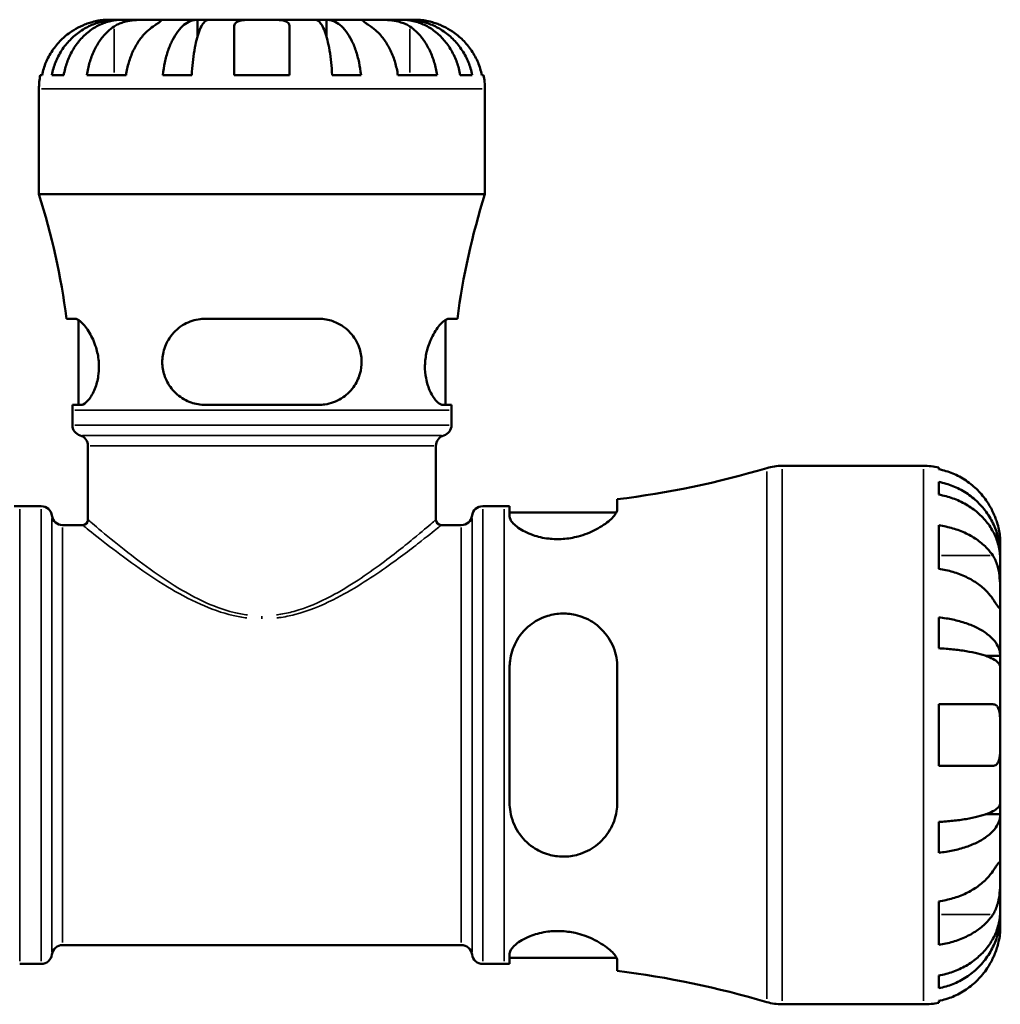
# Model space of a CAD drawing. Header units: millimetres. Extents: x 0 to 902, y 0 to 826.
# Tile 5 of 10: x 406 to 533, y 223 to 351. Entities that reach past the tile are written whole.
import ezdxf

# ---------------------------------------------------------------- set-up
doc = ezdxf.new("R2010")
doc.units = ezdxf.units.MM
doc.layers.add('Visible (ISO)', color=7, linetype='Continuous', lineweight=50)
doc.layers.add('Visible Narrow (ISO)', color=7, linetype='Continuous', lineweight=35)

msp = doc.modelspace()

# ---------------------------------------------------------------- linework, layer by layer
at = {"layer": 'Visible (ISO)'}
for p, q in [((418.51, 350.719), (417.279, 350.719)), ((418.51, 350.719), (418.51, 350.691)), ((419.122, 350.719), (418.51, 350.719)), ((423.137, 350.719), (419.122, 350.719)), ((428.892, 350.719), (423.137, 350.719)), ((428.892, 350.719), (428.892, 348.531)), ((430.371, 350.719), (428.892, 350.719)), ((437.279, 350.719), (430.371, 350.719)), ((444.187, 350.719), (437.279, 350.719)), ((445.666, 350.719), (444.187, 350.719)), ((451.421, 350.719), (445.666, 350.719)), ((445.666, 350.719), (445.666, 348.531)), ((455.436, 350.719), (451.421, 350.719)), ((456.048, 350.719), (455.436, 350.719)), ((457.279, 350.719), (456.048, 350.719)), ((456.048, 350.719), (456.048, 350.691)), ((408.461, 343.519), (408.687, 343.519)), ((409.943, 343.519), (411.498, 343.519)), ((414.515, 343.519), (419.607, 343.519)), ((424.401, 343.519), (428.155, 343.519)), ((433.679, 343.519), (440.879, 343.519)), ((446.403, 343.519), (450.157, 343.519)), ((454.951, 343.519), (460.042, 343.519)), ((463.06, 343.519), (464.615, 343.519)), ((465.871, 343.519), (466.097, 343.519)), ((408.279, 328.039), (408.279, 341.719)), ((466.279, 328.039), (466.279, 341.719)), ((466.279, 328.039), (408.279, 328.039)), ((412.955, 311.839), (411.865, 311.839)), ((413.429, 300.639), (413.429, 311.672)), ((444.639, 311.839), (429.919, 311.839)), ((461.129, 300.639), (461.129, 311.672)), ((462.692, 311.839), (461.603, 311.839)), ((412.626, 300.639), (413.751, 300.639)), ((412.629, 298.011), (412.629, 299.959)), ((429.919, 300.639), (444.639, 300.639)), ((460.807, 300.639), (461.931, 300.639)), ((461.929, 298.011), (461.929, 299.959)), ((414.659, 285.719), (414.659, 295.319)), ((459.899, 285.719), (459.899, 295.319)), ((504.911, 292.719), (523.279, 292.719)), ((525.279, 292.517), (525.279, 292.286)), ((525.279, 290.635), (525.279, 288.975)), ((483.479, 287.082), (483.479, 288.373)), ((405.779, 287.469), (408.579, 287.469)), ((465.979, 287.469), (468.779, 287.469)), ((469.479, 287.471), (469.479, 286.14)), ((469.479, 286.669), (483.369, 286.669)), ((411.357, 285.019), (413.959, 285.019)), ((460.599, 285.019), (463.201, 285.019)), ((525.279, 284.99), (525.279, 279.333)), ((533.279, 281.11), (533.279, 282.719)), ((533.279, 281.11), (533.254, 281.11)), ((533.279, 280.498), (533.279, 281.11)), ((533.279, 275.396), (533.279, 280.498)), ((533.279, 268.02), (533.279, 275.396)), ((525.279, 273.014), (525.279, 269.005)), ((533.279, 268.02), (531.37, 268.02)), ((533.279, 266.542), (533.279, 268.02)), ((469.479, 266.519), (469.479, 248.919)), ((483.479, 248.919), (483.479, 266.519)), ((533.279, 257.719), (533.279, 266.542)), ((525.279, 261.719), (525.279, 253.719)), ((533.279, 248.896), (533.279, 257.719)), ((533.279, 247.417), (533.279, 248.896)), ((533.279, 247.417), (531.37, 247.417)), ((533.279, 240.041), (533.279, 247.417)), ((525.279, 246.432), (525.279, 242.424)), ((533.279, 234.94), (533.279, 240.041)), ((525.279, 236.104), (525.279, 230.447)), ((533.279, 234.327), (533.254, 234.327)), ((533.279, 234.327), (533.279, 234.94)), ((533.279, 232.719), (533.279, 234.327)), ((411.357, 230.419), (463.201, 230.419)), ((469.479, 229.298), (469.479, 227.967)), ((405.779, 227.969), (408.579, 227.969)), ((465.979, 227.969), (468.779, 227.969)), ((469.479, 228.769), (483.369, 228.769)), ((483.479, 227.065), (483.479, 228.355)), ((525.279, 226.462), (525.279, 224.802)), ((525.279, 223.151), (525.279, 222.921)), ((504.911, 222.719), (523.279, 222.719))]:
    msp.add_line(p, q, dxfattribs=at)
for centre, radius, start, end in [((417.279, 341.719), 9, 168.46304, 180), ((457.279, 341.719), 9, 0, 11.53696), ((319.823, 299.959), 92.806, 7.35458, 17.6119), ((554.735, 299.959), 92.806, 162.3881, 172.64542), ((319.823, 299.959), 92.806, 0, 0.41982), ((554.735, 299.959), 92.806, 179.58018, 180), ((414.029, 298.011), 1.4, 180, 254.03799), ((460.529, 298.011), 1.4, 285.96201, 0), ((413.259, 295.319), 1.4, 0, 74.03799), ((461.299, 295.319), 1.4, 105.96201, 180), ((468.779, 407.428), 119.959, 277.03881, 286.53458), ((504.911, 285.719), 7, 90, 106.53458), ((523.279, 282.719), 10, 78.46304, 90), ((405.779, 407.428), 119.959, 269.66566, 270), ((408.579, 286.069), 1.4, 7.18076, 90), ((465.979, 286.069), 1.4, 90, 172.81924), ((468.779, 407.428), 119.959, 270, 270.33434), ((411.357, 286.419), 1.4, 187.18076, 270), ((413.959, 285.719), 0.7, 270, 0), ((460.599, 285.719), 0.7, 180, 270), ((463.201, 286.419), 1.4, 270, 352.81924), ((411.357, 229.019), 1.4, 90, 172.81924), ((463.201, 229.019), 1.4, 7.18076, 90), ((408.579, 229.369), 1.4, 270, 352.81924), ((465.979, 229.369), 1.4, 187.18076, 270), ((468.779, 108.009), 119.959, 89.66566, 90), ((468.779, 108.009), 119.959, 73.46542, 82.96119), ((504.911, 229.719), 7, 253.46542, 270), ((523.279, 232.719), 10, 270, 281.53696)]:
    msp.add_arc(centre, radius, start, end, dxfattribs=at)
for points, knots in [([(413.679, 349.843), (413.291, 349.66), (412.899, 349.44), (412.017, 348.855), (411.544, 348.463), (410.754, 347.676), (410.362, 347.21), (409.686, 346.203), (409.402, 345.664), (408.982, 344.654), (408.805, 344.093), (408.687, 343.519)], [4.42788405, 4.42788405, 4.42788405, 4.42788405, 4.5512464, 4.5512464, 4.71913293, 4.71913293, 4.88586959, 4.88586959, 5.05260626, 5.05260626, 5.21400469, 5.21400469, 5.21400469, 5.21400469]), ([(409.943, 343.519), (410.058, 344.096), (410.23, 344.66), (410.636, 345.672), (410.91, 346.212), (411.563, 347.218), (411.941, 347.686), (412.703, 348.472), (413.157, 348.862), (414.135, 349.536), (414.658, 349.819), (415.656, 350.245), (416.222, 350.427), (417.379, 350.664), (417.969, 350.719), (418.51, 350.719)], [0.1707455, 0.1707455, 0.1707455, 0.1707455, 0.332894, 0.332894, 0.4995417, 0.4995417, 0.6661895, 0.6661895, 0.8331849, 0.8331849, 1.0001802, 1.0001802, 1.1677267, 1.1677267, 1.3352731, 1.3352731, 1.3352731, 1.3352731]), ([(419.122, 350.719), (418.641, 350.719), (418.116, 350.664), (417.086, 350.427), (416.582, 350.245), (415.694, 349.819), (415.228, 349.536), (414.358, 348.862), (413.954, 348.472), (413.276, 347.686), (412.939, 347.218), (412.359, 346.212), (412.115, 345.672), (411.753, 344.66), (411.6, 344.096), (411.498, 343.519)], [4.0119853, 4.0119853, 4.0119853, 4.0119853, 4.1795318, 4.1795318, 4.3470783, 4.3470783, 4.5140736, 4.5140736, 4.6810689, 4.6810689, 4.8477167, 4.8477167, 5.0143645, 5.0143645, 5.176513, 5.176513, 5.176513, 5.176513]), ([(417.279, 350.719), (417.279, 350.719), (417.246, 350.719), (417.111, 350.717), (417.004, 350.714), (416.646, 350.692), (416.353, 350.664), (415.758, 350.557), (415.491, 350.497), (414.999, 350.358), (414.783, 350.289), (414.34, 350.13), (414.114, 350.039), (413.819, 349.908), (413.749, 349.876), (413.679, 349.843)], [-2.49913258, -2.49913258, -2.49913258, -2.49913258, -2.41505436, -2.41505436, -2.32384732, -2.32384732, -2.1841143, -2.1841143, -2.08674766, -2.08674766, -2.01440674, -2.01440674, -1.93994266, -1.93994266, -1.91637503, -1.91637503, -1.91637503, -1.91637503]), ([(414.515, 343.519), (414.599, 344.093), (414.725, 344.654), (415.022, 345.664), (415.222, 346.203), (415.7, 347.21), (415.977, 347.676), (416.536, 348.463), (416.87, 348.855), (417.494, 349.44), (417.772, 349.66), (418.046, 349.843)], [0.17075309, 0.17075309, 0.17075309, 0.17075309, 0.33215152, 0.33215152, 0.49888818, 0.49888818, 0.66562485, 0.66562485, 0.83351137, 0.83351137, 0.95687373, 0.95687373, 0.95687373, 0.95687373]), ([(418.046, 349.843), (418.134, 349.902), (418.228, 349.958), (418.506, 350.109), (418.701, 350.196), (419.128, 350.352), (419.359, 350.42), (419.939, 350.553), (420.292, 350.607), (421.098, 350.689), (421.544, 350.706), (422.401, 350.721), (422.8, 350.719), (423.137, 350.719)], [-0.58004807, -0.58004807, -0.58004807, -0.58004807, -0.5384523, -0.5384523, -0.46383793, -0.46383793, -0.3862639, -0.3862639, -0.27840269, -0.27840269, -0.14277912, -0.14277912, 0, 0, 0, 0]), ([(423.137, 349.843), (422.863, 349.66), (422.585, 349.44), (421.961, 348.855), (421.627, 348.463), (421.068, 347.676), (420.791, 347.21), (420.314, 346.203), (420.113, 345.664), (419.816, 344.654), (419.69, 344.093), (419.607, 343.519)], [4.42788748, 4.42788748, 4.42788748, 4.42788748, 4.55124983, 4.55124983, 4.71913636, 4.71913636, 4.88587302, 4.88587302, 5.05260969, 5.05260969, 5.21400811, 5.21400811, 5.21400811, 5.21400811]), ([(423.137, 350.719), (423.32, 350.719), (423.483, 350.719), (423.772, 350.717), (423.894, 350.716), (424.116, 350.7), (424.185, 350.682), (424.197, 350.606), (424.147, 350.551), (423.975, 350.413), (423.88, 350.346), (423.653, 350.188), (423.522, 350.1), (423.3, 349.952), (423.22, 349.898), (423.137, 349.843)], [0, 0, 0, 0, 0.07774953, 0.07774953, 0.16081914, 0.16081914, 0.27783798, 0.27783798, 0.3882896, 0.3882896, 0.46542959, 0.46542959, 0.54035429, 0.54035429, 0.57953204, 0.57953204, 0.57953204, 0.57953204]), ([(424.401, 343.519), (424.461, 344.096), (424.552, 344.66), (424.765, 345.672), (424.908, 346.212), (425.25, 347.218), (425.448, 347.686), (425.848, 348.472), (426.086, 348.862), (426.599, 349.536), (426.873, 349.819), (427.396, 350.245), (427.693, 350.427), (428.299, 350.664), (428.609, 350.719), (428.892, 350.719)], [0.1707455, 0.1707455, 0.1707455, 0.1707455, 0.332894, 0.332894, 0.4995417, 0.4995417, 0.6661895, 0.6661895, 0.8331849, 0.8331849, 1.0001802, 1.0001802, 1.1677267, 1.1677267, 1.3352731, 1.3352731, 1.3352731, 1.3352731]), ([(430.371, 350.719), (430.231, 350.719), (430.078, 350.664), (429.779, 350.427), (429.632, 350.245), (429.374, 349.819), (429.239, 349.536), (428.986, 348.862), (428.869, 348.472), (428.672, 347.686), (428.574, 347.218), (428.405, 346.212), (428.334, 345.672), (428.229, 344.66), (428.185, 344.096), (428.155, 343.519)], [4.0119853, 4.0119853, 4.0119853, 4.0119853, 4.1795318, 4.1795318, 4.3470783, 4.3470783, 4.5140736, 4.5140736, 4.681069, 4.681069, 4.8477167, 4.8477167, 5.0143645, 5.0143645, 5.176513, 5.176513, 5.176513, 5.176513]), ([(433.679, 349.843), (433.679, 349.91), (433.687, 349.974), (433.731, 350.124), (433.776, 350.205), (433.914, 350.353), (434.009, 350.419), (434.3, 350.553), (434.518, 350.607), (435.1, 350.689), (435.479, 350.706), (436.333, 350.721), (436.804, 350.719), (437.279, 350.719)], [-0.57647647, -0.57647647, -0.57647647, -0.57647647, -0.52968676, -0.52968676, -0.46054026, -0.46054026, -0.38562403, -0.38562403, -0.27730827, -0.27730827, -0.14258086, -0.14258086, 0, 0, 0, 0]), ([(433.679, 343.519), (433.679, 344.093), (433.679, 344.654), (433.679, 345.664), (433.679, 346.203), (433.679, 347.21), (433.679, 347.676), (433.679, 348.463), (433.679, 348.855), (433.679, 349.44), (433.679, 349.66), (433.679, 349.843)], [0.17075309, 0.17075309, 0.17075309, 0.17075309, 0.33215152, 0.33215152, 0.49888818, 0.49888818, 0.66562485, 0.66562485, 0.83351137, 0.83351137, 0.95687373, 0.95687373, 0.95687373, 0.95687373]), ([(437.279, 350.719), (437.559, 350.719), (437.838, 350.719), (438.407, 350.717), (438.692, 350.714), (439.37, 350.692), (439.732, 350.664), (440.235, 350.557), (440.405, 350.497), (440.636, 350.358), (440.713, 350.289), (440.825, 350.13), (440.86, 350.039), (440.877, 349.908), (440.879, 349.876), (440.879, 349.843)], [-2.49913258, -2.49913258, -2.49913258, -2.49913258, -2.41505436, -2.41505436, -2.32384732, -2.32384732, -2.1841143, -2.1841143, -2.08674766, -2.08674766, -2.01440674, -2.01440674, -1.93994266, -1.93994266, -1.91637503, -1.91637503, -1.91637503, -1.91637503]), ([(440.879, 349.843), (440.879, 349.66), (440.879, 349.44), (440.879, 348.855), (440.879, 348.463), (440.879, 347.676), (440.879, 347.21), (440.879, 346.203), (440.879, 345.664), (440.879, 344.654), (440.879, 344.093), (440.879, 343.519)], [4.4278842, 4.4278842, 4.4278842, 4.4278842, 4.55124655, 4.55124655, 4.71913307, 4.71913307, 4.88586974, 4.88586974, 5.0526064, 5.0526064, 5.21400483, 5.21400483, 5.21400483, 5.21400483]), ([(446.403, 343.519), (446.373, 344.096), (446.329, 344.66), (446.224, 345.672), (446.153, 346.212), (445.984, 347.218), (445.886, 347.686), (445.689, 348.472), (445.572, 348.862), (445.319, 349.536), (445.184, 349.819), (444.925, 350.245), (444.779, 350.427), (444.48, 350.664), (444.327, 350.719), (444.187, 350.719)], [0.1707455, 0.1707455, 0.1707455, 0.1707455, 0.332894, 0.332894, 0.4995417, 0.4995417, 0.6661895, 0.6661895, 0.8331849, 0.8331849, 1.0001802, 1.0001802, 1.1677267, 1.1677267, 1.3352731, 1.3352731, 1.3352731, 1.3352731]), ([(445.666, 350.719), (445.949, 350.719), (446.259, 350.664), (446.865, 350.427), (447.162, 350.245), (447.685, 349.819), (447.959, 349.536), (448.472, 348.862), (448.71, 348.472), (449.109, 347.686), (449.308, 347.218), (449.65, 346.212), (449.793, 345.672), (450.006, 344.66), (450.097, 344.096), (450.157, 343.519)], [4.0119853, 4.0119853, 4.0119853, 4.0119853, 4.1795318, 4.1795318, 4.3470783, 4.3470783, 4.5140736, 4.5140736, 4.6810689, 4.6810689, 4.8477167, 4.8477167, 5.0143645, 5.0143645, 5.176513, 5.176513, 5.176513, 5.176513]), ([(451.421, 349.843), (451.332, 349.902), (451.248, 349.958), (451.023, 350.109), (450.894, 350.196), (450.668, 350.352), (450.575, 350.42), (450.409, 350.553), (450.361, 350.607), (450.374, 350.689), (450.466, 350.706), (450.818, 350.721), (451.085, 350.719), (451.421, 350.719)], [-0.58004807, -0.58004807, -0.58004807, -0.58004807, -0.5384523, -0.5384523, -0.46383793, -0.46383793, -0.3862639, -0.3862639, -0.27840269, -0.27840269, -0.14277912, -0.14277912, 0, 0, 0, 0]), ([(451.421, 350.719), (451.604, 350.719), (451.807, 350.719), (452.258, 350.717), (452.508, 350.716), (453.136, 350.7), (453.521, 350.682), (454.275, 350.606), (454.636, 350.551), (455.221, 350.413), (455.451, 350.346), (455.875, 350.188), (456.07, 350.1), (456.341, 349.952), (456.429, 349.898), (456.512, 349.843)], [0, 0, 0, 0, 0.07774953, 0.07774953, 0.16081914, 0.16081914, 0.27783798, 0.27783798, 0.3882896, 0.3882896, 0.46542959, 0.46542959, 0.54035429, 0.54035429, 0.57953204, 0.57953204, 0.57953204, 0.57953204]), ([(454.951, 343.519), (454.868, 344.093), (454.742, 344.654), (454.445, 345.664), (454.244, 346.203), (453.767, 347.21), (453.49, 347.676), (452.93, 348.463), (452.596, 348.855), (451.973, 349.44), (451.695, 349.66), (451.421, 349.843)], [0.17075309, 0.17075309, 0.17075309, 0.17075309, 0.33215152, 0.33215152, 0.49888818, 0.49888818, 0.66562485, 0.66562485, 0.83351137, 0.83351137, 0.95687373, 0.95687373, 0.95687373, 0.95687373]), ([(463.06, 343.519), (462.958, 344.096), (462.805, 344.66), (462.443, 345.672), (462.199, 346.212), (461.619, 347.218), (461.282, 347.686), (460.604, 348.472), (460.2, 348.862), (459.33, 349.536), (458.864, 349.819), (457.976, 350.245), (457.472, 350.427), (456.442, 350.664), (455.917, 350.719), (455.436, 350.719)], [0.1707455, 0.1707455, 0.1707455, 0.1707455, 0.332894, 0.332894, 0.4995417, 0.4995417, 0.6661895, 0.6661895, 0.8331849, 0.8331849, 1.0001802, 1.0001802, 1.1677267, 1.1677267, 1.3352731, 1.3352731, 1.3352731, 1.3352731]), ([(456.048, 350.719), (456.589, 350.719), (457.179, 350.664), (458.336, 350.427), (458.902, 350.245), (459.9, 349.819), (460.423, 349.536), (461.401, 348.862), (461.855, 348.472), (462.617, 347.686), (462.995, 347.218), (463.648, 346.212), (463.922, 345.672), (464.328, 344.66), (464.5, 344.096), (464.615, 343.519)], [4.0119856, 4.0119856, 4.0119856, 4.0119856, 4.1795321, 4.1795321, 4.3470786, 4.3470786, 4.5140739, 4.5140739, 4.6810692, 4.6810692, 4.847717, 4.847717, 5.0143648, 5.0143648, 5.1765133, 5.1765133, 5.1765133, 5.1765133]), ([(456.512, 349.843), (456.786, 349.66), (457.064, 349.44), (457.688, 348.855), (458.022, 348.463), (458.581, 347.676), (458.858, 347.21), (459.335, 346.203), (459.536, 345.664), (459.833, 344.654), (459.959, 344.093), (460.042, 343.519)], [4.42788405, 4.42788405, 4.42788405, 4.42788405, 4.5512464, 4.5512464, 4.71913293, 4.71913293, 4.88586959, 4.88586959, 5.05260626, 5.05260626, 5.21400469, 5.21400469, 5.21400469, 5.21400469]), ([(460.879, 349.843), (460.736, 349.91), (460.591, 349.974), (460.232, 350.124), (460.018, 350.205), (459.577, 350.353), (459.353, 350.419), (458.827, 350.553), (458.541, 350.607), (457.978, 350.689), (457.729, 350.706), (457.373, 350.721), (457.279, 350.719), (457.279, 350.719)], [-0.57647647, -0.57647647, -0.57647647, -0.57647647, -0.52968676, -0.52968676, -0.46054026, -0.46054026, -0.38562403, -0.38562403, -0.27730827, -0.27730827, -0.14258086, -0.14258086, 0, 0, 0, 0]), ([(465.871, 343.519), (465.753, 344.093), (465.576, 344.654), (465.156, 345.664), (464.872, 346.203), (464.196, 347.21), (463.804, 347.676), (463.014, 348.463), (462.541, 348.855), (461.659, 349.44), (461.267, 349.66), (460.879, 349.843)], [0.17075309, 0.17075309, 0.17075309, 0.17075309, 0.33215152, 0.33215152, 0.49888818, 0.49888818, 0.66562485, 0.66562485, 0.83351137, 0.83351137, 0.95687373, 0.95687373, 0.95687373, 0.95687373]), ([(412.955, 311.839), (413.008, 311.839), (413.063, 311.83), (413.327, 311.758), (413.563, 311.604), (414.15, 311.055), (414.513, 310.596), (415.175, 309.479), (415.477, 308.829), (415.874, 307.542), (415.998, 306.945), (416.105, 305.765), (416.097, 305.204), (415.961, 304.039), (415.818, 303.464), (415.419, 302.359), (415.152, 301.861), (414.588, 301.082), (414.293, 300.814), (413.93, 300.66), (413.838, 300.639), (413.751, 300.639)], [-1.9960805, -1.9960805, -1.9960805, -1.9960805, -1.9410041, -1.9410041, -1.7489417, -1.7489417, -1.4942391, -1.4942391, -1.252366, -1.252366, -1.0663668, -1.0663668, -0.8955685, -0.8955685, -0.6987388, -0.6987388, -0.4679338, -0.4679338, -0.2243592, -0.2243592, -0.1363223, -0.1363223, -0.1363223, -0.1363223]), ([(429.919, 300.639), (429.764, 300.639), (429.609, 300.645), (428.813, 300.711), (428.191, 300.874), (426.955, 301.433), (426.357, 301.856), (425.391, 302.876), (425.01, 303.454), (424.525, 304.63), (424.387, 305.192), (424.29, 306.354), (424.333, 306.932), (424.614, 308.162), (424.887, 308.784), (425.697, 310.005), (426.279, 310.568), (427.568, 311.373), (428.26, 311.639), (429.3, 311.813), (429.608, 311.839), (429.919, 311.839)], [-1.9754142, -1.9754142, -1.9754142, -1.9754142, -1.9265146, -1.9265146, -1.7230417, -1.7230417, -1.4910672, -1.4910672, -1.2773098, -1.2773098, -1.1024101, -1.1024101, -0.9263111, -0.9263111, -0.7134321, -0.7134321, -0.4521735, -0.4521735, -0.2142092, -0.2142092, -0.1162462, -0.1162462, -0.1162462, -0.1162462]), ([(444.639, 311.839), (444.814, 311.839), (444.989, 311.83), (445.766, 311.758), (446.347, 311.604), (447.601, 311.055), (448.242, 310.596), (449.265, 309.479), (449.663, 308.829), (450.117, 307.542), (450.228, 306.945), (450.247, 305.765), (450.171, 305.204), (449.83, 304.039), (449.544, 303.464), (448.744, 302.359), (448.205, 301.861), (446.951, 301.082), (446.229, 300.814), (445.195, 300.66), (444.918, 300.639), (444.639, 300.639)], [-1.9960805, -1.9960805, -1.9960805, -1.9960805, -1.9410041, -1.9410041, -1.7489417, -1.7489417, -1.4942391, -1.4942391, -1.252366, -1.252366, -1.0663668, -1.0663668, -0.8955685, -0.8955685, -0.6987388, -0.6987388, -0.4679338, -0.4679338, -0.2243592, -0.2243592, -0.1363223, -0.1363223, -0.1363223, -0.1363223]), ([(460.807, 300.639), (460.759, 300.639), (460.708, 300.645), (460.443, 300.711), (460.205, 300.874), (459.687, 301.433), (459.404, 301.856), (458.93, 302.876), (458.734, 303.454), (458.51, 304.63), (458.46, 305.192), (458.486, 306.354), (458.562, 306.932), (458.847, 308.162), (459.076, 308.784), (459.658, 310.005), (460.028, 310.568), (460.71, 311.373), (461.024, 311.639), (461.406, 311.813), (461.509, 311.839), (461.603, 311.839)], [-1.9754142, -1.9754142, -1.9754142, -1.9754142, -1.9265146, -1.9265146, -1.7230417, -1.7230417, -1.4910672, -1.4910672, -1.2773098, -1.2773098, -1.1024101, -1.1024101, -0.9263111, -0.9263111, -0.7134321, -0.7134321, -0.4521735, -0.4521735, -0.2142092, -0.2142092, -0.1162462, -0.1162462, -0.1162462, -0.1162462]), ([(532.319, 286.719), (532.114, 287.157), (531.866, 287.602), (531.21, 288.588), (530.775, 289.112), (529.901, 289.99), (529.382, 290.425), (528.264, 291.175), (527.665, 291.491), (526.542, 291.957), (525.918, 292.155), (525.279, 292.286)], [4.90264375, 4.90264375, 4.90264375, 4.90264375, 5.04224508, 5.04224508, 5.22854914, 5.22854914, 5.41380406, 5.41380406, 5.59905898, 5.59905898, 5.77859995, 5.77859995, 5.77859995, 5.77859995]), ([(525.279, 290.635), (525.92, 290.508), (526.546, 290.317), (527.671, 289.865), (528.27, 289.561), (529.389, 288.836), (529.908, 288.415), (530.781, 287.568), (531.216, 287.063), (531.964, 285.976), (532.279, 285.394), (532.752, 284.285), (532.955, 283.655), (533.218, 282.368), (533.279, 281.711), (533.279, 281.11)], [0.1897184, 0.1897184, 0.1897184, 0.1897184, 0.3698032, 0.3698032, 0.5549844, 0.5549844, 0.7401655, 0.7401655, 0.9258164, 0.9258164, 1.1114673, 1.1114673, 1.2978252, 1.2978252, 1.484183, 1.484183, 1.484183, 1.484183]), ([(533.279, 280.498), (533.279, 281.033), (533.218, 281.618), (532.955, 282.763), (532.752, 283.323), (532.279, 284.31), (531.964, 284.829), (531.216, 285.796), (530.781, 286.246), (529.908, 286.999), (529.389, 287.373), (528.27, 288.019), (527.671, 288.29), (526.546, 288.692), (525.92, 288.862), (525.279, 288.975)], [4.4593823, 4.4593823, 4.4593823, 4.4593823, 4.6457401, 4.6457401, 4.832098, 4.832098, 5.0177489, 5.0177489, 5.2033998, 5.2033998, 5.388581, 5.388581, 5.5737621, 5.5737621, 5.753847, 5.753847, 5.753847, 5.753847]), ([(483.479, 287.082), (483.479, 286.971), (483.449, 286.848), (483.251, 286.4), (482.951, 286.035), (482.053, 285.245), (481.433, 284.817), (480.018, 284.082), (479.242, 283.768), (477.762, 283.376), (477.102, 283.262), (475.795, 283.169), (475.169, 283.185), (473.831, 283.341), (473.15, 283.504), (471.763, 283.984), (471.11, 284.325), (470.09, 285.042), (469.735, 285.418), (469.511, 285.891), (469.479, 286.019), (469.479, 286.14)], [-2.4816258, -2.4816258, -2.4816258, -2.4816258, -2.3639652, -2.3639652, -2.0830129, -2.0830129, -1.7804493, -1.7804493, -1.5061822, -1.5061822, -1.302552, -1.302552, -1.1117279, -1.1117279, -0.8809176, -0.8809176, -0.5863009, -0.5863009, -0.2791149, -0.2791149, -0.1563098, -0.1563098, -0.1563098, -0.1563098]), ([(533.279, 282.719), (533.279, 282.719), (533.279, 282.772), (533.275, 282.994), (533.269, 283.177), (533.226, 283.648), (533.191, 283.928), (533.078, 284.525), (533.008, 284.828), (532.857, 285.346), (532.791, 285.55), (532.65, 285.943), (532.577, 286.131), (532.441, 286.453), (532.381, 286.586), (532.319, 286.719)], [0, 0, 0, 0, 0.11274969, 0.11274969, 0.24046199, 0.24046199, 0.3630761, 0.3630761, 0.46982648, 0.46982648, 0.53680834, 0.53680834, 0.59738122, 0.59738122, 0.64072731, 0.64072731, 0.64072731, 0.64072731]), ([(525.279, 284.99), (525.918, 284.897), (526.542, 284.757), (527.665, 284.427), (528.264, 284.204), (529.382, 283.674), (529.901, 283.366), (530.775, 282.746), (531.21, 282.375), (531.866, 281.678), (532.114, 281.363), (532.319, 281.053)], [0.18972425, 0.18972425, 0.18972425, 0.18972425, 0.36926522, 0.36926522, 0.55452014, 0.55452014, 0.73977506, 0.73977506, 0.92607912, 0.92607912, 1.06568045, 1.06568045, 1.06568045, 1.06568045]), ([(532.319, 281.053), (532.378, 280.965), (532.434, 280.872), (532.595, 280.578), (532.692, 280.364), (532.868, 279.889), (532.944, 279.63), (533.096, 278.975), (533.156, 278.574), (533.247, 277.666), (533.265, 277.169), (533.281, 276.215), (533.279, 275.77), (533.279, 275.396)], [-0.64434498, -0.64434498, -0.64434498, -0.64434498, -0.60308586, -0.60308586, -0.52007987, -0.52007987, -0.43273909, -0.43273909, -0.31000661, -0.31000661, -0.15868997, -0.15868997, 0, 0, 0, 0]), ([(532.319, 275.396), (532.114, 275.706), (531.866, 276.021), (531.21, 276.718), (530.775, 277.089), (529.901, 277.709), (529.382, 278.017), (528.264, 278.548), (527.665, 278.771), (526.542, 279.101), (525.918, 279.24), (525.279, 279.333)], [4.90264375, 4.90264375, 4.90264375, 4.90264375, 5.04224508, 5.04224508, 5.22854914, 5.22854914, 5.41380406, 5.41380406, 5.59905898, 5.59905898, 5.77859995, 5.77859995, 5.77859995, 5.77859995]), ([(533.279, 275.396), (533.279, 275.187), (533.279, 275.001), (533.277, 274.674), (533.275, 274.538), (533.257, 274.297), (533.237, 274.226), (533.15, 274.224), (533.086, 274.286), (532.93, 274.488), (532.853, 274.598), (532.675, 274.86), (532.576, 275.009), (532.419, 275.246), (532.37, 275.32), (532.319, 275.396)], [0, 0, 0, 0, 0.08884908, 0.08884908, 0.18379648, 0.18379648, 0.31419699, 0.31419699, 0.43784665, 0.43784665, 0.52411276, 0.52411276, 0.60765264, 0.60765264, 0.6434969, 0.6434969, 0.6434969, 0.6434969]), ([(469.479, 266.519), (469.479, 266.809), (469.497, 267.098), (469.638, 268.226), (469.894, 269.035), (470.733, 270.633), (471.362, 271.397), (472.747, 272.491), (473.442, 272.877), (474.806, 273.346), (475.437, 273.471), (476.734, 273.545), (477.38, 273.49), (478.816, 273.169), (479.569, 272.85), (481.086, 271.884), (481.799, 271.174), (482.84, 269.582), (483.193, 268.713), (483.44, 267.371), (483.479, 266.947), (483.479, 266.519)], [-2.456134, -2.456134, -2.456134, -2.456134, -2.3647697, -2.3647697, -2.0962555, -2.0962555, -1.7845008, -1.7845008, -1.5398515, -1.5398515, -1.3458717, -1.3458717, -1.1487813, -1.1487813, -0.8926243, -0.8926243, -0.5682662, -0.5682662, -0.2674273, -0.2674273, -0.1326312, -0.1326312, -0.1326312, -0.1326312]), ([(525.279, 273.014), (525.92, 272.947), (526.546, 272.847), (527.671, 272.61), (528.27, 272.45), (529.389, 272.07), (529.908, 271.85), (530.781, 271.406), (531.216, 271.141), (531.964, 270.571), (532.279, 270.266), (532.752, 269.684), (532.955, 269.354), (533.218, 268.68), (533.279, 268.335), (533.279, 268.02)], [0.1897184, 0.1897184, 0.1897184, 0.1897184, 0.3698032, 0.3698032, 0.5549844, 0.5549844, 0.7401655, 0.7401655, 0.9258164, 0.9258164, 1.1114673, 1.1114673, 1.2978252, 1.2978252, 1.484183, 1.484183, 1.484183, 1.484183]), ([(533.279, 266.542), (533.279, 266.697), (533.218, 266.867), (532.955, 267.2), (532.752, 267.363), (532.279, 267.65), (531.964, 267.8), (531.216, 268.081), (530.781, 268.212), (529.908, 268.431), (529.389, 268.54), (528.27, 268.727), (527.671, 268.806), (526.546, 268.923), (525.92, 268.972), (525.279, 269.005)], [4.4593823, 4.4593823, 4.4593823, 4.4593823, 4.6457401, 4.6457401, 4.832098, 4.832098, 5.0177489, 5.0177489, 5.2033998, 5.2033998, 5.388581, 5.388581, 5.5737621, 5.5737621, 5.753847, 5.753847, 5.753847, 5.753847]), ([(525.279, 261.719), (525.918, 261.719), (526.542, 261.719), (527.665, 261.719), (528.264, 261.719), (529.382, 261.719), (529.901, 261.719), (530.775, 261.719), (531.21, 261.719), (531.866, 261.719), (532.114, 261.719), (532.319, 261.719)], [0.18972425, 0.18972425, 0.18972425, 0.18972425, 0.36926522, 0.36926522, 0.55452014, 0.55452014, 0.73977506, 0.73977506, 0.92607912, 0.92607912, 1.06568045, 1.06568045, 1.06568045, 1.06568045]), ([(532.319, 261.719), (532.388, 261.719), (532.453, 261.711), (532.614, 261.668), (532.704, 261.62), (532.869, 261.472), (532.943, 261.369), (533.095, 261.046), (533.157, 260.798), (533.247, 260.143), (533.265, 259.721), (533.281, 258.77), (533.279, 258.247), (533.279, 257.719)], [-0.64008532, -0.64008532, -0.64008532, -0.64008532, -0.59222185, -0.59222185, -0.51595037, -0.51595037, -0.43235608, -0.43235608, -0.30863031, -0.30863031, -0.15844955, -0.15844955, 0, 0, 0, 0]), ([(533.279, 257.719), (533.279, 257.381), (533.279, 257.045), (533.276, 256.359), (533.272, 256.016), (533.241, 255.251), (533.203, 254.862), (533.073, 254.341), (533.004, 254.171), (532.847, 253.941), (532.769, 253.865), (532.589, 253.758), (532.487, 253.728), (532.357, 253.719), (532.338, 253.719), (532.319, 253.719)], [-2.77804136, -2.77804136, -2.77804136, -2.77804136, -2.67672151, -2.67672151, -2.56558131, -2.56558131, -2.40960112, -2.40960112, -2.30519389, -2.30519389, -2.22617552, -2.22617552, -2.14450488, -2.14450488, -2.1308178, -2.1308178, -2.1308178, -2.1308178]), ([(532.319, 253.719), (532.114, 253.719), (531.866, 253.719), (531.21, 253.719), (530.775, 253.719), (529.901, 253.719), (529.382, 253.719), (528.264, 253.719), (527.665, 253.719), (526.542, 253.719), (525.918, 253.719), (525.279, 253.719)], [4.90264375, 4.90264375, 4.90264375, 4.90264375, 5.04224508, 5.04224508, 5.22854914, 5.22854914, 5.41380406, 5.41380406, 5.59905898, 5.59905898, 5.77859995, 5.77859995, 5.77859995, 5.77859995]), ([(483.479, 248.919), (483.479, 248.545), (483.449, 248.175), (483.251, 246.94), (482.951, 246.118), (482.053, 244.585), (481.433, 243.887), (480.018, 242.821), (479.242, 242.427), (477.762, 242.006), (477.102, 241.914), (475.795, 241.924), (475.169, 242.014), (473.831, 242.394), (473.15, 242.717), (471.763, 243.661), (471.11, 244.334), (470.09, 245.903), (469.735, 246.807), (469.511, 248.142), (469.479, 248.529), (469.479, 248.919)], [-2.4816258, -2.4816258, -2.4816258, -2.4816258, -2.3639652, -2.3639652, -2.0830129, -2.0830129, -1.7804493, -1.7804493, -1.5061822, -1.5061822, -1.302552, -1.302552, -1.1117279, -1.1117279, -0.8809176, -0.8809176, -0.5863009, -0.5863009, -0.2791149, -0.2791149, -0.1563098, -0.1563098, -0.1563098, -0.1563098]), ([(525.279, 246.432), (525.92, 246.465), (526.546, 246.514), (527.671, 246.631), (528.27, 246.71), (529.389, 246.898), (529.908, 247.006), (530.781, 247.225), (531.216, 247.356), (531.964, 247.637), (532.279, 247.788), (532.752, 248.075), (532.955, 248.237), (533.218, 248.57), (533.279, 248.74), (533.279, 248.896)], [0.1897184, 0.1897184, 0.1897184, 0.1897184, 0.3698032, 0.3698032, 0.5549844, 0.5549844, 0.7401655, 0.7401655, 0.9258164, 0.9258164, 1.1114673, 1.1114673, 1.2978252, 1.2978252, 1.484183, 1.484183, 1.484183, 1.484183]), ([(533.279, 247.417), (533.279, 247.102), (533.218, 246.758), (532.955, 246.083), (532.752, 245.753), (532.279, 245.172), (531.964, 244.866), (531.216, 244.296), (530.781, 244.032), (529.908, 243.588), (529.389, 243.367), (528.27, 242.987), (527.671, 242.827), (526.546, 242.591), (525.92, 242.49), (525.279, 242.424)], [4.4593823, 4.4593823, 4.4593823, 4.4593823, 4.6457401, 4.6457401, 4.832098, 4.832098, 5.0177489, 5.0177489, 5.2033998, 5.2033998, 5.388581, 5.388581, 5.5737621, 5.5737621, 5.753847, 5.753847, 5.753847, 5.753847]), ([(532.319, 240.041), (532.378, 240.129), (532.434, 240.214), (532.595, 240.457), (532.692, 240.603), (532.868, 240.86), (532.944, 240.968), (533.096, 241.162), (533.156, 241.218), (533.247, 241.205), (533.265, 241.103), (533.281, 240.711), (533.279, 240.415), (533.279, 240.041)], [-0.64434498, -0.64434498, -0.64434498, -0.64434498, -0.60308586, -0.60308586, -0.52007987, -0.52007987, -0.43273909, -0.43273909, -0.31000661, -0.31000661, -0.15868997, -0.15868997, 0, 0, 0, 0]), ([(525.279, 236.104), (525.918, 236.197), (526.542, 236.337), (527.665, 236.667), (528.264, 236.89), (529.382, 237.42), (529.901, 237.728), (530.775, 238.349), (531.21, 238.719), (531.866, 239.417), (532.114, 239.731), (532.319, 240.041)], [0.18972425, 0.18972425, 0.18972425, 0.18972425, 0.36926522, 0.36926522, 0.55452014, 0.55452014, 0.73977506, 0.73977506, 0.92607912, 0.92607912, 1.06568045, 1.06568045, 1.06568045, 1.06568045]), ([(533.279, 240.041), (533.279, 239.832), (533.279, 239.6), (533.277, 239.082), (533.275, 238.795), (533.257, 238.084), (533.237, 237.654), (533.15, 236.812), (533.086, 236.409), (532.93, 235.757), (532.853, 235.503), (532.675, 235.033), (532.576, 234.82), (532.419, 234.541), (532.37, 234.461), (532.319, 234.384)], [0, 0, 0, 0, 0.08884908, 0.08884908, 0.18379648, 0.18379648, 0.31419699, 0.31419699, 0.43784665, 0.43784665, 0.52411276, 0.52411276, 0.60765264, 0.60765264, 0.6434969, 0.6434969, 0.6434969, 0.6434969]), ([(525.279, 226.462), (525.92, 226.575), (526.546, 226.746), (527.671, 227.148), (528.27, 227.419), (529.389, 228.064), (529.908, 228.438), (530.781, 229.192), (531.216, 229.641), (531.964, 230.609), (532.279, 231.127), (532.752, 232.114), (532.955, 232.675), (533.218, 233.82), (533.279, 234.404), (533.279, 234.94)], [0.1897184, 0.1897184, 0.1897184, 0.1897184, 0.3698032, 0.3698032, 0.5549844, 0.5549844, 0.7401655, 0.7401655, 0.9258164, 0.9258164, 1.1114673, 1.1114673, 1.2978252, 1.2978252, 1.484183, 1.484183, 1.484183, 1.484183]), ([(532.319, 234.384), (532.114, 234.074), (531.866, 233.76), (531.21, 233.062), (530.775, 232.692), (529.901, 232.071), (529.382, 231.764), (528.264, 231.233), (527.665, 231.01), (526.542, 230.68), (525.918, 230.54), (525.279, 230.447)], [4.90264375, 4.90264375, 4.90264375, 4.90264375, 5.04224508, 5.04224508, 5.22854914, 5.22854914, 5.41380406, 5.41380406, 5.59905898, 5.59905898, 5.77859995, 5.77859995, 5.77859995, 5.77859995]), ([(533.279, 234.327), (533.279, 233.726), (533.218, 233.069), (532.955, 231.783), (532.752, 231.153), (532.279, 230.043), (531.964, 229.461), (531.216, 228.374), (530.781, 227.869), (529.908, 227.022), (529.389, 226.602), (528.27, 225.877), (527.671, 225.572), (526.546, 225.12), (525.92, 224.929), (525.279, 224.802)], [4.4593823, 4.4593823, 4.4593823, 4.4593823, 4.6457401, 4.6457401, 4.832098, 4.832098, 5.0177489, 5.0177489, 5.2033998, 5.2033998, 5.388581, 5.388581, 5.5737621, 5.5737621, 5.753847, 5.753847, 5.753847, 5.753847]), ([(469.479, 229.298), (469.479, 229.388), (469.497, 229.482), (469.638, 229.869), (469.894, 230.188), (470.733, 230.885), (471.362, 231.262), (472.747, 231.816), (473.442, 232.016), (474.806, 232.226), (475.437, 232.265), (476.734, 232.218), (477.38, 232.131), (478.816, 231.807), (479.569, 231.538), (481.086, 230.835), (481.799, 230.378), (482.84, 229.525), (483.193, 229.125), (483.44, 228.626), (483.479, 228.483), (483.479, 228.355)], [-2.456134, -2.456134, -2.456134, -2.456134, -2.3647697, -2.3647697, -2.0962555, -2.0962555, -1.7845008, -1.7845008, -1.5398515, -1.5398515, -1.3458717, -1.3458717, -1.1487813, -1.1487813, -0.8926243, -0.8926243, -0.5682662, -0.5682662, -0.2674273, -0.2674273, -0.1326312, -0.1326312, -0.1326312, -0.1326312]), ([(532.319, 228.719), (532.388, 228.865), (532.453, 229.013), (532.614, 229.399), (532.704, 229.636), (532.869, 230.127), (532.943, 230.378), (533.095, 230.976), (533.157, 231.304), (533.247, 231.939), (533.265, 232.218), (533.281, 232.614), (533.279, 232.719), (533.279, 232.719)], [-0.64008532, -0.64008532, -0.64008532, -0.64008532, -0.59222185, -0.59222185, -0.51595037, -0.51595037, -0.43235608, -0.43235608, -0.30863031, -0.30863031, -0.15844955, -0.15844955, 0, 0, 0, 0]), ([(525.279, 223.151), (525.918, 223.283), (526.542, 223.48), (527.665, 223.947), (528.264, 224.262), (529.382, 225.013), (529.901, 225.448), (530.775, 226.325), (531.21, 226.849), (531.866, 227.836), (532.114, 228.28), (532.319, 228.719)], [0.18972425, 0.18972425, 0.18972425, 0.18972425, 0.36926522, 0.36926522, 0.55452014, 0.55452014, 0.73977506, 0.73977506, 0.92607912, 0.92607912, 1.06568045, 1.06568045, 1.06568045, 1.06568045])]:
    msp.add_open_spline(points, degree=3, knots=knots, dxfattribs=at)
at = {"layer": 'Visible Narrow (ISO)'}
for p, q in [((418.046, 349.527), (418.046, 343.835)), ((456.512, 349.527), (456.512, 343.835)), ((465.922, 341.719), (408.636, 341.719)), ((461.625, 299.959), (412.932, 299.959)), ((412.932, 298.011), (461.625, 298.011)), ((460.623, 296.665), (413.935, 296.665)), ((459.62, 295.319), (414.937, 295.319)), ((502.919, 223.435), (502.919, 292.002)), ((504.911, 292.288), (504.911, 223.15)), ((523.279, 223.15), (523.279, 292.288)), ((405.779, 228.335), (405.779, 287.102)), ((408.579, 228.335), (408.579, 287.102)), ((465.979, 287.102), (465.979, 228.335)), ((468.779, 228.335), (468.779, 287.102)), ((409.968, 229.545), (409.968, 285.893)), ((464.59, 285.893), (464.59, 229.545)), ((411.357, 284.683), (411.357, 230.755)), ((463.201, 230.755), (463.201, 284.683)), ((531.967, 281.053), (525.631, 281.053)), ((437.279, 272.846), (437.279, 273.196)), ((531.967, 234.384), (525.631, 234.384))]:
    msp.add_line(p, q, dxfattribs=at)
for points, knots in [([(435.388, 273.339), (434.802, 273.415), (434.222, 273.523), (432.203, 274.012), (430.823, 274.543), (428.039, 275.859), (426.656, 276.667), (423.9, 278.432), (422.55, 279.398), (419.934, 281.361), (418.701, 282.348), (416.452, 284.187), (415.532, 284.972), (414.908, 285.505), (414.804, 285.594), (414.74, 285.648)], [0.1842953, 0.1842953, 0.1842953, 0.1842953, 0.3569893, 0.3569893, 0.7957782, 0.7957782, 1.2967757, 1.2967757, 1.8640485, 1.8640485, 2.5066941, 2.5066941, 3.2754855, 3.2754855, 3.5016108, 3.5016108, 3.5016108, 3.5016108]), ([(459.818, 285.649), (459.767, 285.605), (459.69, 285.54), (459.192, 285.113), (458.422, 284.456), (456.186, 282.61), (454.644, 281.363), (450.941, 278.615), (448.743, 277.084), (444.757, 274.977), (443.141, 274.265), (440.779, 273.618), (440.125, 273.477), (439.365, 273.365), (439.268, 273.351), (439.17, 273.339)], [11.2421057, 11.2421057, 11.2421057, 11.2421057, 11.4234518, 11.4234518, 12.1289638, 12.1289638, 12.9364544, 12.9364544, 13.8074292, 13.8074292, 14.3348795, 14.3348795, 14.5307348, 14.5307348, 14.5595429, 14.5595429, 14.5595429, 14.5595429]), ([(414.043, 284.95), (414.109, 284.897), (414.215, 284.811), (414.86, 284.29), (415.808, 283.526), (418.126, 281.733), (419.397, 280.77), (422.095, 278.856), (423.485, 277.914), (426.327, 276.193), (427.753, 275.405), (430.623, 274.123), (432.046, 273.604), (434.127, 273.128), (434.726, 273.022), (435.33, 272.949)], [-3.5016108, -3.5016108, -3.5016108, -3.5016108, -3.2754855, -3.2754855, -2.5066941, -2.5066941, -1.8640485, -1.8640485, -1.2967757, -1.2967757, -0.7957782, -0.7957782, -0.3569893, -0.3569893, -0.1842953, -0.1842953, -0.1842953, -0.1842953]), ([(439.228, 272.948), (439.329, 272.96), (439.43, 272.973), (440.213, 273.083), (440.887, 273.221), (443.322, 273.851), (444.988, 274.545), (449.097, 276.6), (451.364, 278.093), (455.181, 280.771), (456.771, 281.987), (459.076, 283.788), (459.87, 284.429), (460.384, 284.844), (460.463, 284.908), (460.516, 284.951)], [-14.5595429, -14.5595429, -14.5595429, -14.5595429, -14.5307348, -14.5307348, -14.3348795, -14.3348795, -13.8074292, -13.8074292, -12.9364544, -12.9364544, -12.1289638, -12.1289638, -11.4234518, -11.4234518, -11.2421057, -11.2421057, -11.2421057, -11.2421057])]:
    msp.add_open_spline(points, degree=3, knots=knots, dxfattribs=at)

doc.saveas('drawing.dxf')
